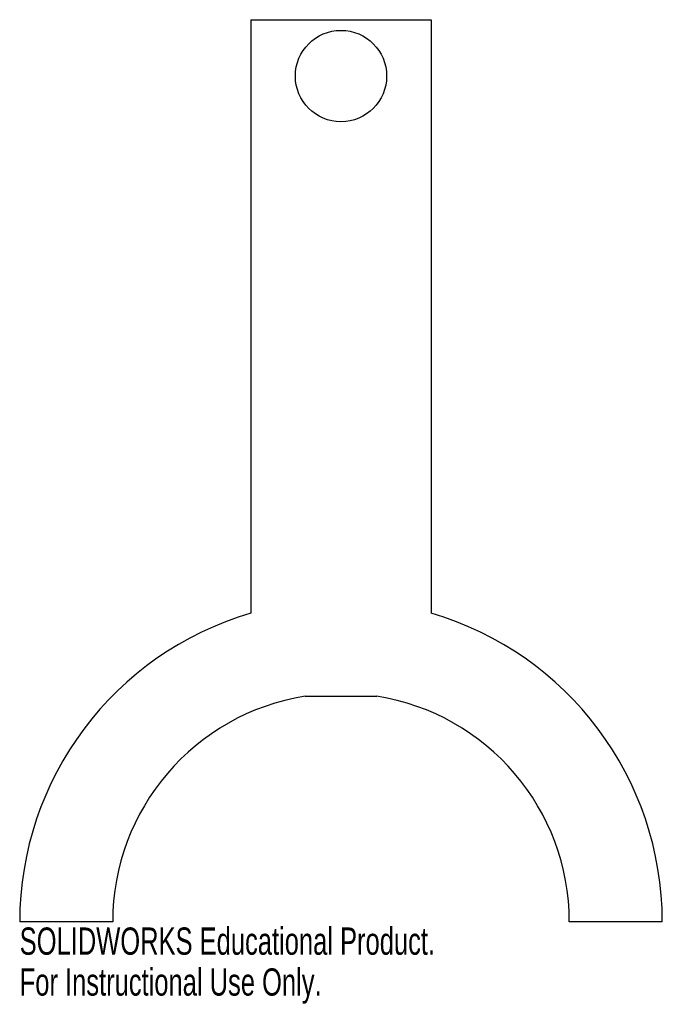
# Model space of a CAD drawing. Header units: millimetres. Extents: x 0 to 114, y -15 to 160.
import ezdxf

# ---------------------------------------------------------------- set-up
doc = ezdxf.new("R2010")
doc.units = ezdxf.units.MM
doc.layers.add('CORTE', color=7, linetype='Continuous')
doc.layers.add('INFORMACION_NO_CORTE', color=8, linetype='Continuous')
doc.styles.add('SLDTEXTSTYLE0', font='TXT', dxfattribs={"width": 0.7})

msp = doc.modelspace()

# ---------------------------------------------------------------- linework, layer by layer
at = {"layer": 'CORTE', "color": 7, "linetype": 'Continuous', "lineweight": 25}
for p, q in [((41, 160), (73, 160)), ((41, 160), (41, 54.71)), ((73, 160), (73, 54.71)), ((50.66, 40), (63.34, 40)), ((16.5, 0), (0, 0)), ((114, 0), (97.5, 0))]:
    msp.add_line(p, q, dxfattribs=at)
msp.add_circle((57, 150), 8.1, dxfattribs=at)
for radius, start, end in [(57, 106.3021, 180), (57, 0, 73.6979), (40.5, 99.0125, 180), (40.5, 0, 80.9875)]:
    msp.add_arc((57, 0), radius, start, end, dxfattribs=at)

# ---------------------------------------------------------------- texts
at = {"layer": 'INFORMACION_NO_CORTE', "color": 7, "linetype": 'Continuous', "char_height": 4.8336, "attachment_point": 1, "style": 'SLDTEXTSTYLE0'}
for s, insert in [('SOLIDWORKS Educational Product.', (0, -1.02)), ('For Instructional Use Only.', (0, -8.27))]:
    msp.add_mtext(s, dxfattribs=dict(at, insert=insert))

doc.saveas('drawing.dxf')
